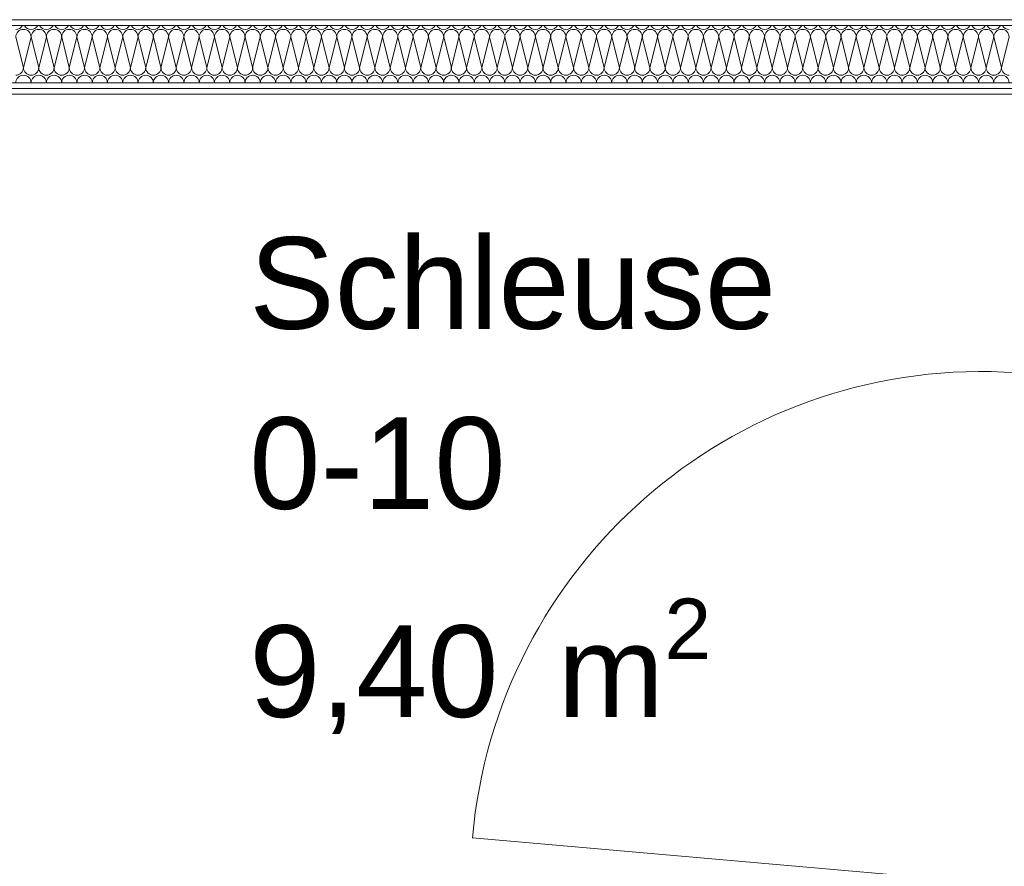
# Model space of a CAD drawing. Header units: metres. Extents: x -167 to 338, y -186 to 508.
# Tile 71 of 256: x 39.41 to 41.56, y 39.25 to 41.1. Entities that reach past the tile are written whole.
import ezdxf
from ezdxf.enums import TextEntityAlignment as Align

# ---------------------------------------------------------------- set-up
doc = ezdxf.new("R2010")
doc.units = ezdxf.units.M
doc.header["$MEASUREMENT"] = 0
for name, color, linetype in [('10 Wand außen', 7, 'Continuous'), ('80 Raum', 7, 'Continuous'), ('94 Genehmigungsplanung Bemaßung', 7, 'Continuous')]:
    doc.layers.add(name, color=color, linetype=linetype)
doc.styles.add('ERSTELLTER_STIL_1', font='arial.ttf')
doc.dimstyles.new('ERSTELLTER_STIL__1', dxfattribs={"dimtxt": 0.25, "dimasz": 0.19, "dimexe": 0.18, "dimexo": 0.1, "dimgap": 0, "dimtad": 1, "dimtih": 1, "dimtoh": 1, "dimzin": 0, "dimdsep": 46, "dimtxsty": 'ERSTELLTER_STIL_1', "dimblk": 'ARROWHEAD_6', "dimblk1": 'ARROWHEAD_6', "dimblk2": 'ARROWHEAD_6', "dimcen": 0.09, "dimclrd": 7, "dimclre": 7, "dimclrt": 7, "dimazin": 0, "dimtfac": 1, "dimtdec": 4, "dimtmove": 0, "dimatfit": 3, "dimfxl": 1, "dimtolj": 1, "dimtzin": 0, "dimarcsym": 0})
pattern_1 = [(0, (27236.132094, 33357.27905), (0, 0.075), [0, -0.075])]

# ---------------------------------------------------------------- blocks, each defined once
blk = doc.blocks.new('Schleuse_0-10_6_1', base_point=(41.7308, 39.937))
at = {"layer": '80 Raum', "color": 7, "lineweight": 18, "insert": (39.908, 39.837), "char_height": 0.2, "attachment_point": 1, "style": 'ERSTELLTER_STIL_1'}
blk.add_mtext('\\A1;{\\pql;\\pt0,0.2;\\fArial|b0|i0|c0|p0;\\W1.000000;9,40\\fArial|b0|i0|c0|p0;\\W1.000000;\\A1{\\H.66x;\\S^  ;}\\fArial|b0|i0|c0|p0;\\W1.000000; m\\fArial|b0|i0|c0|p0;\\W1.000000;\\A1{\\H.66x;\\S2^  ;}}', dxfattribs=at)
at = {"layer": '80 Raum', "color": 7, "lineweight": 18, "style": 'ERSTELLTER_STIL_1'}
for tag, p in [('DUMMY_850', (41.0363, 40.6713)), ('ROOM_NAME', (39.908, 40.6256)), ('DUMMY_851', (40.457, 40.2785)), ('ROOM_NUMBER', (39.908, 40.2327)), ('DUMMY_852', (39.908, 39.8856))]:
    blk.add_attdef(tag, text='', height=0.2, dxfattribs=at).set_placement(p, align=Align.TOP_LEFT)
blk = doc.blocks.new('Dusche Herren _0-04_10_1', base_point=(40.1197, 42.608))
at = {"layer": '80 Raum', "color": 7, "lineweight": 18, "insert": (39.2771, 41.9702), "char_height": 0.2, "attachment_point": 1, "style": 'ERSTELLTER_STIL_1'}
blk.add_mtext('\\A1;{\\pql;\\pt0,0.2;\\fArial|b0|i0|c0|p0;\\W1.000000;8,54\\fArial|b0|i0|c0|p0;\\W1.000000;\\A1{\\H.66x;\\S^  ;}\\fArial|b0|i0|c0|p0;\\W1.000000; m\\fArial|b0|i0|c0|p0;\\W1.000000;\\A1{\\H.66x;\\S2^  ;}}', dxfattribs=at)
at = {"layer": '80 Raum', "color": 7, "lineweight": 18, "style": 'ERSTELLTER_STIL_1'}
for tag, p in [('DUMMY_850', (41.1979, 42.8044)), ('ROOM_NAME', (39.2771, 42.7587)), ('DUMMY_851', (39.8261, 42.4116)), ('ROOM_NUMBER', (39.2771, 42.3659)), ('DUMMY_852', (39.2771, 42.0187))]:
    blk.add_attdef(tag, text='', height=0.2, dxfattribs=at).set_placement(p, align=Align.TOP_LEFT)
blk = doc.blocks.new('*X84', base_point=(27236.1321, 33357.279))
at = {"layer": '10 Wand außen', "color": 8, "linetype": 'Continuous', "lineweight": 18}
for p, q in [((39.3988, 41.0624), (39.4154, 40.9957)), ((39.4321, 41.0624), (39.4154, 40.9957)), ((39.4321, 41.0624), (39.4488, 40.9957)), ((39.4654, 41.0624), (39.4488, 40.9957)), ((39.4654, 41.0624), (39.4821, 40.9957)), ((39.4988, 41.0624), (39.4821, 40.9957)), ((39.4988, 41.0624), (39.5154, 40.9957)), ((39.5321, 41.0624), (39.5154, 40.9957)), ((39.5321, 41.0624), (39.5488, 40.9957)), ((39.5654, 41.0624), (39.5488, 40.9957)), ((39.5654, 41.0624), (39.5821, 40.9957)), ((39.5988, 41.0624), (39.5821, 40.9957)), ((39.5988, 41.0624), (39.6154, 40.9957)), ((39.6321, 41.0624), (39.6154, 40.9957)), ((39.6321, 41.0624), (39.6488, 40.9957)), ((39.6654, 41.0624), (39.6488, 40.9957)), ((39.6654, 41.0624), (39.6821, 40.9957)), ((39.6988, 41.0624), (39.6821, 40.9957)), ((39.6988, 41.0624), (39.7154, 40.9957)), ((39.7321, 41.0624), (39.7154, 40.9957)), ((39.7321, 41.0624), (39.7488, 40.9957)), ((39.7654, 41.0624), (39.7488, 40.9957)), ((39.7654, 41.0624), (39.7821, 40.9957)), ((39.7988, 41.0624), (39.7821, 40.9957)), ((39.7988, 41.0624), (39.8154, 40.9957)), ((39.8321, 41.0624), (39.8154, 40.9957)), ((39.8321, 41.0624), (39.8488, 40.9957)), ((39.8654, 41.0624), (39.8488, 40.9957)), ((39.8654, 41.0624), (39.8821, 40.9957)), ((39.8988, 41.0624), (39.8821, 40.9957)), ((39.8988, 41.0624), (39.9154, 40.9957)), ((39.9321, 41.0624), (39.9154, 40.9957)), ((39.9321, 41.0624), (39.9488, 40.9957)), ((39.9654, 41.0624), (39.9488, 40.9957)), ((39.9654, 41.0624), (39.9821, 40.9957)), ((39.9988, 41.0624), (39.9821, 40.9957)), ((39.9988, 41.0624), (40.0154, 40.9957)), ((40.0321, 41.0624), (40.0154, 40.9957)), ((40.0321, 41.0624), (40.0488, 40.9957)), ((40.0654, 41.0624), (40.0488, 40.9957)), ((40.0654, 41.0624), (40.0821, 40.9957)), ((40.0988, 41.0624), (40.0821, 40.9957)), ((40.0988, 41.0624), (40.1154, 40.9957)), ((40.1321, 41.0624), (40.1154, 40.9957)), ((40.1321, 41.0624), (40.1488, 40.9957)), ((40.1654, 41.0624), (40.1488, 40.9957)), ((40.1654, 41.0624), (40.1821, 40.9957)), ((40.1988, 41.0624), (40.1821, 40.9957)), ((40.1988, 41.0624), (40.2154, 40.9957)), ((40.2321, 41.0624), (40.2154, 40.9957)), ((40.2321, 41.0624), (40.2488, 40.9957)), ((40.2654, 41.0624), (40.2488, 40.9957)), ((40.2654, 41.0624), (40.2821, 40.9957)), ((40.2988, 41.0624), (40.2821, 40.9957)), ((40.2988, 41.0624), (40.3154, 40.9957)), ((40.3321, 41.0624), (40.3154, 40.9957)), ((40.3321, 41.0624), (40.3488, 40.9957)), ((40.3654, 41.0624), (40.3488, 40.9957)), ((40.3654, 41.0624), (40.3821, 40.9957)), ((40.3988, 41.0624), (40.3821, 40.9957)), ((40.3988, 41.0624), (40.4154, 40.9957)), ((40.4321, 41.0624), (40.4154, 40.9957)), ((40.4321, 41.0624), (40.4488, 40.9957)), ((40.4654, 41.0624), (40.4488, 40.9957)), ((40.4654, 41.0624), (40.4821, 40.9957)), ((40.4988, 41.0624), (40.4821, 40.9957)), ((40.4988, 41.0624), (40.5154, 40.9957)), ((40.5321, 41.0624), (40.5154, 40.9957)), ((40.5321, 41.0624), (40.5488, 40.9957)), ((40.5654, 41.0624), (40.5488, 40.9957)), ((40.5654, 41.0624), (40.5821, 40.9957)), ((40.5988, 41.0624), (40.5821, 40.9957)), ((40.5988, 41.0624), (40.6154, 40.9957)), ((40.6321, 41.0624), (40.6154, 40.9957)), ((40.6321, 41.0624), (40.6488, 40.9957)), ((40.6654, 41.0624), (40.6488, 40.9957)), ((40.6654, 41.0624), (40.6821, 40.9957)), ((40.6988, 41.0624), (40.6821, 40.9957)), ((40.6988, 41.0624), (40.7154, 40.9957)), ((40.7321, 41.0624), (40.7154, 40.9957)), ((40.7321, 41.0624), (40.7488, 40.9957)), ((40.7654, 41.0624), (40.7488, 40.9957)), ((40.7654, 41.0624), (40.7821, 40.9957)), ((40.7988, 41.0624), (40.7821, 40.9957)), ((40.7988, 41.0624), (40.8154, 40.9957)), ((40.8321, 41.0624), (40.8154, 40.9957)), ((40.8321, 41.0624), (40.8488, 40.9957)), ((40.8654, 41.0624), (40.8488, 40.9957)), ((40.8654, 41.0624), (40.8821, 40.9957)), ((40.8988, 41.0624), (40.8821, 40.9957)), ((40.8988, 41.0624), (40.9154, 40.9957)), ((40.9321, 41.0624), (40.9154, 40.9957)), ((40.9321, 41.0624), (40.9488, 40.9957)), ((40.9654, 41.0624), (40.9488, 40.9957)), ((40.9654, 41.0624), (40.9821, 40.9957)), ((40.9988, 41.0624), (40.9821, 40.9957)), ((40.9988, 41.0624), (41.0154, 40.9957)), ((41.0321, 41.0624), (41.0154, 40.9957)), ((41.0321, 41.0624), (41.0488, 40.9957)), ((41.0654, 41.0624), (41.0488, 40.9957)), ((41.0654, 41.0624), (41.0821, 40.9957)), ((41.0988, 41.0624), (41.0821, 40.9957)), ((41.0988, 41.0624), (41.1154, 40.9957)), ((41.1321, 41.0624), (41.1154, 40.9957)), ((41.1321, 41.0624), (41.1488, 40.9957)), ((41.1654, 41.0624), (41.1488, 40.9957)), ((41.1654, 41.0624), (41.1821, 40.9957)), ((41.1988, 41.0624), (41.1821, 40.9957)), ((41.1988, 41.0624), (41.2154, 40.9957)), ((41.2321, 41.0624), (41.2154, 40.9957)), ((41.2321, 41.0624), (41.2488, 40.9957)), ((41.2654, 41.0624), (41.2488, 40.9957)), ((41.2654, 41.0624), (41.2821, 40.9957)), ((41.2988, 41.0624), (41.2821, 40.9957)), ((41.2988, 41.0624), (41.3154, 40.9957)), ((41.3321, 41.0624), (41.3154, 40.9957)), ((41.3321, 41.0624), (41.3488, 40.9957)), ((41.3654, 41.0624), (41.3488, 40.9957)), ((41.3654, 41.0624), (41.3821, 40.9957)), ((41.3988, 41.0624), (41.3821, 40.9957)), ((41.3988, 41.0624), (41.4154, 40.9957)), ((41.4321, 41.0624), (41.4154, 40.9957)), ((41.4321, 41.0624), (41.4488, 40.9957)), ((41.4654, 41.0624), (41.4488, 40.9957)), ((41.4654, 41.0624), (41.4821, 40.9957)), ((41.4988, 41.0624), (41.4821, 40.9957)), ((41.4988, 41.0624), (41.5154, 40.9957)), ((41.5321, 41.0624), (41.5154, 40.9957)), ((41.5321, 41.0624), (41.5488, 40.9957)), ((41.5654, 41.0624), (41.5488, 40.9957))]:
    blk.add_line(p, q, dxfattribs=at)
for centre, start, end in [((39.3988, 41.0957), 270, 331.2726), ((39.4321, 41.0957), 208.7274, 270), ((39.4321, 41.0957), 270, 331.2726), ((39.4654, 41.0957), 208.7274, 270), ((39.4654, 41.0957), 270, 331.2726), ((39.4988, 41.0957), 208.7274, 270), ((39.4988, 41.0957), 270, 331.2726), ((39.5321, 41.0957), 208.7274, 270), ((39.5321, 41.0957), 270, 331.2726), ((39.5654, 41.0957), 208.7274, 270), ((39.5654, 41.0957), 270, 331.2726), ((39.5988, 41.0957), 208.7274, 270), ((39.5988, 41.0957), 270, 331.2726), ((39.6321, 41.0957), 208.7274, 270), ((39.6321, 41.0957), 270, 331.2726), ((39.6654, 41.0957), 208.7274, 270), ((39.6654, 41.0957), 270, 331.2726), ((39.6988, 41.0957), 208.7274, 270), ((39.6988, 41.0957), 270, 331.2726), ((39.7321, 41.0957), 208.7274, 270), ((39.7321, 41.0957), 270, 331.2726), ((39.7654, 41.0957), 208.7274, 270), ((39.7654, 41.0957), 270, 331.2726), ((39.7988, 41.0957), 208.7274, 270), ((39.7988, 41.0957), 270, 331.2726), ((39.8321, 41.0957), 208.7274, 270), ((39.8321, 41.0957), 270, 331.2726), ((39.8654, 41.0957), 208.7274, 270), ((39.8654, 41.0957), 270, 331.2726), ((39.8988, 41.0957), 208.7274, 270), ((39.8988, 41.0957), 270, 331.2726), ((39.9321, 41.0957), 208.7274, 270), ((39.9321, 41.0957), 270, 331.2726), ((39.9654, 41.0957), 208.7274, 270), ((39.9654, 41.0957), 270, 331.2726), ((39.9988, 41.0957), 208.7274, 270), ((39.9988, 41.0957), 270, 331.2726), ((40.0321, 41.0957), 208.7274, 270), ((40.0321, 41.0957), 270, 331.2726), ((40.0654, 41.0957), 208.7274, 270), ((40.0654, 41.0957), 270, 331.2726), ((40.0988, 41.0957), 208.7274, 270), ((40.0988, 41.0957), 270, 331.2726), ((40.1321, 41.0957), 208.7274, 270), ((40.1321, 41.0957), 270, 331.2726), ((40.1654, 41.0957), 208.7274, 270), ((40.1654, 41.0957), 270, 331.2726), ((40.1988, 41.0957), 208.7274, 270), ((40.1988, 41.0957), 270, 331.2726), ((40.2321, 41.0957), 208.7274, 270), ((40.2321, 41.0957), 270, 331.2726), ((40.2654, 41.0957), 208.7274, 270), ((40.2654, 41.0957), 270, 331.2726), ((40.2988, 41.0957), 208.7274, 270), ((40.2988, 41.0957), 270, 331.2726), ((40.3321, 41.0957), 208.7274, 270), ((40.3321, 41.0957), 270, 331.2726), ((40.3654, 41.0957), 208.7274, 270), ((40.3654, 41.0957), 270, 331.2726), ((40.3988, 41.0957), 208.7274, 270), ((40.3988, 41.0957), 270, 331.2726), ((40.4321, 41.0957), 208.7274, 270), ((40.4321, 41.0957), 270, 331.2726), ((40.4654, 41.0957), 208.7274, 270), ((40.4654, 41.0957), 270, 331.2726), ((40.4988, 41.0957), 208.7274, 270), ((40.4988, 41.0957), 270, 331.2726), ((40.5321, 41.0957), 208.7274, 270), ((40.5321, 41.0957), 270, 331.2726), ((40.5654, 41.0957), 208.7274, 270), ((40.5654, 41.0957), 270, 331.2726), ((40.5988, 41.0957), 208.7274, 270), ((40.5988, 41.0957), 270, 331.2726), ((40.6321, 41.0957), 208.7274, 270), ((40.6321, 41.0957), 270, 331.2726), ((40.6654, 41.0957), 208.7274, 270), ((40.6654, 41.0957), 270, 331.2726), ((40.6988, 41.0957), 208.7274, 270), ((40.6988, 41.0957), 270, 331.2726), ((40.7321, 41.0957), 208.7274, 270), ((40.7321, 41.0957), 270, 331.2726), ((40.7654, 41.0957), 208.7274, 270), ((40.7654, 41.0957), 270, 331.2726), ((40.7988, 41.0957), 208.7274, 270), ((40.7988, 41.0957), 270, 331.2726), ((40.8321, 41.0957), 208.7274, 270), ((40.8321, 41.0957), 270, 331.2726), ((40.8654, 41.0957), 208.7274, 270), ((40.8654, 41.0957), 270, 331.2726), ((40.8988, 41.0957), 208.7274, 270), ((40.8988, 41.0957), 270, 331.2726), ((40.9321, 41.0957), 208.7274, 270), ((40.9321, 41.0957), 270, 331.2726), ((40.9654, 41.0957), 208.7274, 270), ((40.9654, 41.0957), 270, 331.2726), ((40.9988, 41.0957), 208.7274, 270), ((40.9988, 41.0957), 270, 331.2726), ((41.0321, 41.0957), 208.7274, 270), ((41.0321, 41.0957), 270, 331.2726), ((41.0654, 41.0957), 208.7274, 270), ((41.0654, 41.0957), 270, 331.2726), ((41.0988, 41.0957), 208.7274, 270), ((41.0988, 41.0957), 270, 331.2726), ((41.1321, 41.0957), 208.7274, 270), ((41.1321, 41.0957), 270, 331.2726), ((41.1654, 41.0957), 208.7274, 270), ((41.1654, 41.0957), 270, 331.2726), ((41.1988, 41.0957), 208.7274, 270), ((41.1988, 41.0957), 270, 331.2726), ((41.2321, 41.0957), 208.7274, 270), ((41.2321, 41.0957), 270, 331.2726), ((41.2654, 41.0957), 208.7274, 270), ((41.2654, 41.0957), 270, 331.2726), ((41.2988, 41.0957), 208.7274, 270), ((41.2988, 41.0957), 270, 331.2726), ((41.3321, 41.0957), 208.7274, 270), ((41.3321, 41.0957), 270, 331.2726), ((41.3654, 41.0957), 208.7274, 270), ((41.3654, 41.0957), 270, 331.2726), ((41.3988, 41.0957), 208.7274, 270), ((41.3988, 41.0957), 270, 331.2726), ((41.4321, 41.0957), 208.7274, 270), ((41.4321, 41.0957), 270, 331.2726), ((41.4654, 41.0957), 208.7274, 270), ((41.4654, 41.0957), 270, 331.2726), ((41.4988, 41.0957), 208.7274, 270), ((41.4988, 41.0957), 270, 331.2726), ((41.5321, 41.0957), 208.7274, 270), ((41.5321, 41.0957), 270, 331.2726), ((41.5654, 41.0957), 208.7274, 270), ((39.4154, 41.0624), 90, 180), ((39.4154, 41.0624), 0, 90), ((39.4488, 41.0624), 90, 180), ((39.4488, 41.0624), 0, 90), ((39.4821, 41.0624), 90, 180), ((39.4821, 41.0624), 0, 90), ((39.5154, 41.0624), 90, 180), ((39.5154, 41.0624), 0, 90), ((39.5488, 41.0624), 90, 180), ((39.5488, 41.0624), 0, 90), ((39.5821, 41.0624), 90, 180), ((39.5821, 41.0624), 0, 90), ((39.6154, 41.0624), 90, 180), ((39.6154, 41.0624), 0, 90), ((39.6488, 41.0624), 90, 180), ((39.6488, 41.0624), 0, 90), ((39.6821, 41.0624), 90, 180), ((39.6821, 41.0624), 0, 90), ((39.7154, 41.0624), 90, 180), ((39.7154, 41.0624), 0, 90), ((39.7488, 41.0624), 90, 180), ((39.7488, 41.0624), 0, 90), ((39.7821, 41.0624), 90, 180), ((39.7821, 41.0624), 0, 90), ((39.8154, 41.0624), 90, 180), ((39.8154, 41.0624), 0, 90), ((39.8488, 41.0624), 90, 180), ((39.8488, 41.0624), 0, 90), ((39.8821, 41.0624), 90, 180), ((39.8821, 41.0624), 0, 90), ((39.9154, 41.0624), 90, 180), ((39.9154, 41.0624), 0, 90), ((39.9488, 41.0624), 90, 180), ((39.9488, 41.0624), 0, 90), ((39.9821, 41.0624), 90, 180), ((39.9821, 41.0624), 0, 90), ((40.0154, 41.0624), 90, 180), ((40.0154, 41.0624), 0, 90), ((40.0488, 41.0624), 90, 180), ((40.0488, 41.0624), 0, 90), ((40.0821, 41.0624), 90, 180), ((40.0821, 41.0624), 0, 90), ((40.1154, 41.0624), 90, 180), ((40.1154, 41.0624), 0, 90), ((40.1488, 41.0624), 90, 180), ((40.1488, 41.0624), 0, 90), ((40.1821, 41.0624), 90, 180), ((40.1821, 41.0624), 0, 90), ((40.2154, 41.0624), 90, 180), ((40.2154, 41.0624), 0, 90), ((40.2488, 41.0624), 90, 180), ((40.2488, 41.0624), 0, 90), ((40.2821, 41.0624), 90, 180), ((40.2821, 41.0624), 0, 90), ((40.3154, 41.0624), 90, 180), ((40.3154, 41.0624), 0, 90), ((40.3488, 41.0624), 90, 180), ((40.3488, 41.0624), 0, 90), ((40.3821, 41.0624), 90, 180), ((40.3821, 41.0624), 0, 90), ((40.4154, 41.0624), 90, 180), ((40.4154, 41.0624), 0, 90), ((40.4488, 41.0624), 90, 180), ((40.4488, 41.0624), 0, 90), ((40.4821, 41.0624), 90, 180), ((40.4821, 41.0624), 0, 90), ((40.5154, 41.0624), 90, 180), ((40.5154, 41.0624), 0, 90), ((40.5488, 41.0624), 90, 180), ((40.5488, 41.0624), 0, 90), ((40.5821, 41.0624), 90, 180), ((40.5821, 41.0624), 0, 90), ((40.6154, 41.0624), 90, 180), ((40.6154, 41.0624), 0, 90), ((40.6488, 41.0624), 90, 180), ((40.6488, 41.0624), 0, 90), ((40.6821, 41.0624), 90, 180), ((40.6821, 41.0624), 0, 90), ((40.7154, 41.0624), 90, 180), ((40.7154, 41.0624), 0, 90), ((40.7488, 41.0624), 90, 180), ((40.7488, 41.0624), 0, 90), ((40.7821, 41.0624), 90, 180), ((40.7821, 41.0624), 0, 90), ((40.8154, 41.0624), 90, 180), ((40.8154, 41.0624), 0, 90), ((40.8488, 41.0624), 90, 180), ((40.8488, 41.0624), 0, 90), ((40.8821, 41.0624), 90, 180), ((40.8821, 41.0624), 0, 90), ((40.9154, 41.0624), 90, 180), ((40.9154, 41.0624), 0, 90), ((40.9488, 41.0624), 90, 180), ((40.9488, 41.0624), 0, 90), ((40.9821, 41.0624), 90, 180), ((40.9821, 41.0624), 0, 90), ((41.0154, 41.0624), 90, 180), ((41.0154, 41.0624), 0, 90), ((41.0488, 41.0624), 90, 180), ((41.0488, 41.0624), 0, 90), ((41.0821, 41.0624), 90, 180), ((41.0821, 41.0624), 0, 90), ((41.1154, 41.0624), 90, 180), ((41.1154, 41.0624), 0, 90), ((41.1488, 41.0624), 90, 180), ((41.1488, 41.0624), 0, 90), ((41.1821, 41.0624), 90, 180), ((41.1821, 41.0624), 0, 90), ((41.2154, 41.0624), 90, 180), ((41.2154, 41.0624), 0, 90), ((41.2488, 41.0624), 90, 180), ((41.2488, 41.0624), 0, 90), ((41.2821, 41.0624), 90, 180), ((41.2821, 41.0624), 0, 90), ((41.3154, 41.0624), 90, 180), ((41.3154, 41.0624), 0, 90), ((41.3488, 41.0624), 90, 180), ((41.3488, 41.0624), 0, 90), ((41.3821, 41.0624), 90, 180), ((41.3821, 41.0624), 0, 90), ((41.4154, 41.0624), 90, 180), ((41.4154, 41.0624), 0, 90), ((41.4488, 41.0624), 90, 180), ((41.4488, 41.0624), 0, 90), ((41.4821, 41.0624), 90, 180), ((41.4821, 41.0624), 0, 90), ((41.5154, 41.0624), 90, 180), ((41.5154, 41.0624), 0, 90), ((41.5488, 41.0624), 90, 180), ((41.5488, 41.0624), 0, 90), ((39.3988, 40.9957), 270, 0), ((39.4321, 40.9957), 180, 270), ((39.4321, 40.9957), 270, 0), ((39.4654, 40.9957), 180, 270), ((39.4654, 40.9957), 270, 0), ((39.4988, 40.9957), 180, 270), ((39.4988, 40.9957), 270, 0), ((39.5321, 40.9957), 180, 270), ((39.5321, 40.9957), 270, 0), ((39.5654, 40.9957), 180, 270), ((39.5654, 40.9957), 270, 0), ((39.5988, 40.9957), 180, 270), ((39.5988, 40.9957), 270, 0), ((39.6321, 40.9957), 180, 270), ((39.6321, 40.9957), 270, 0), ((39.6654, 40.9957), 180, 270), ((39.6654, 40.9957), 270, 0), ((39.6988, 40.9957), 180, 270), ((39.6988, 40.9957), 270, 0), ((39.7321, 40.9957), 180, 270), ((39.7321, 40.9957), 270, 0), ((39.7654, 40.9957), 180, 270), ((39.7654, 40.9957), 270, 0), ((39.7988, 40.9957), 180, 270), ((39.7988, 40.9957), 270, 0), ((39.8321, 40.9957), 180, 270), ((39.8321, 40.9957), 270, 0), ((39.8654, 40.9957), 180, 270), ((39.8654, 40.9957), 270, 0), ((39.8988, 40.9957), 180, 270), ((39.8988, 40.9957), 270, 0), ((39.9321, 40.9957), 180, 270), ((39.9321, 40.9957), 270, 0), ((39.9654, 40.9957), 180, 270), ((39.9654, 40.9957), 270, 0), ((39.9988, 40.9957), 180, 270), ((39.9988, 40.9957), 270, 0), ((40.0321, 40.9957), 180, 270), ((40.0321, 40.9957), 270, 0), ((40.0654, 40.9957), 180, 270), ((40.0654, 40.9957), 270, 0), ((40.0988, 40.9957), 180, 270), ((40.0988, 40.9957), 270, 0), ((40.1321, 40.9957), 180, 270), ((40.1321, 40.9957), 270, 0), ((40.1654, 40.9957), 180, 270), ((40.1654, 40.9957), 270, 0), ((40.1988, 40.9957), 180, 270), ((40.1988, 40.9957), 270, 0), ((40.2321, 40.9957), 180, 270), ((40.2321, 40.9957), 270, 0), ((40.2654, 40.9957), 180, 270), ((40.2654, 40.9957), 270, 0), ((40.2988, 40.9957), 180, 270), ((40.2988, 40.9957), 270, 0), ((40.3321, 40.9957), 180, 270), ((40.3321, 40.9957), 270, 0), ((40.3654, 40.9957), 180, 270), ((40.3654, 40.9957), 270, 0), ((40.3988, 40.9957), 180, 270), ((40.3988, 40.9957), 270, 0), ((40.4321, 40.9957), 180, 270), ((40.4321, 40.9957), 270, 0), ((40.4654, 40.9957), 180, 270), ((40.4654, 40.9957), 270, 0), ((40.4988, 40.9957), 180, 270), ((40.4988, 40.9957), 270, 0), ((40.5321, 40.9957), 180, 270), ((40.5321, 40.9957), 270, 0), ((40.5654, 40.9957), 180, 270), ((40.5654, 40.9957), 270, 0), ((40.5988, 40.9957), 180, 270), ((40.5988, 40.9957), 270, 0), ((40.6321, 40.9957), 180, 270), ((40.6321, 40.9957), 270, 0), ((40.6654, 40.9957), 180, 270), ((40.6654, 40.9957), 270, 0), ((40.6988, 40.9957), 180, 270), ((40.6988, 40.9957), 270, 0), ((40.7321, 40.9957), 180, 270), ((40.7321, 40.9957), 270, 0), ((40.7654, 40.9957), 180, 270), ((40.7654, 40.9957), 270, 0), ((40.7988, 40.9957), 180, 270), ((40.7988, 40.9957), 270, 0), ((40.8321, 40.9957), 180, 270), ((40.8321, 40.9957), 270, 0), ((40.8654, 40.9957), 180, 270), ((40.8654, 40.9957), 270, 0), ((40.8988, 40.9957), 180, 270), ((40.8988, 40.9957), 270, 0), ((40.9321, 40.9957), 180, 270), ((40.9321, 40.9957), 270, 0), ((40.9654, 40.9957), 180, 270), ((40.9654, 40.9957), 270, 0), ((40.9988, 40.9957), 180, 270), ((40.9988, 40.9957), 270, 0), ((41.0321, 40.9957), 180, 270), ((41.0321, 40.9957), 270, 0), ((41.0654, 40.9957), 180, 270), ((41.0654, 40.9957), 270, 0), ((41.0988, 40.9957), 180, 270), ((41.0988, 40.9957), 270, 0), ((41.1321, 40.9957), 180, 270), ((41.1321, 40.9957), 270, 0), ((41.1654, 40.9957), 180, 270), ((41.1654, 40.9957), 270, 0), ((41.1988, 40.9957), 180, 270), ((41.1988, 40.9957), 270, 0), ((41.2321, 40.9957), 180, 270), ((41.2321, 40.9957), 270, 0), ((41.2654, 40.9957), 180, 270), ((41.2654, 40.9957), 270, 0), ((41.2988, 40.9957), 180, 270), ((41.2988, 40.9957), 270, 0), ((41.3321, 40.9957), 180, 270), ((41.3321, 40.9957), 270, 0), ((41.3654, 40.9957), 180, 270), ((41.3654, 40.9957), 270, 0), ((41.3988, 40.9957), 180, 270), ((41.3988, 40.9957), 270, 0), ((41.4321, 40.9957), 180, 270), ((41.4321, 40.9957), 270, 0), ((41.4654, 40.9957), 180, 270), ((41.4654, 40.9957), 270, 0), ((41.4988, 40.9957), 180, 270), ((41.4988, 40.9957), 270, 0), ((41.5321, 40.9957), 180, 270), ((41.5321, 40.9957), 270, 0), ((41.5654, 40.9957), 180, 270), ((39.4154, 40.9624), 90, 178.8907), ((39.4154, 40.9624), 1.1093, 90), ((39.4488, 40.9624), 90, 178.8907), ((39.4488, 40.9624), 1.1093, 90), ((39.4821, 40.9624), 90, 178.8907), ((39.4821, 40.9624), 1.1093, 90), ((39.5154, 40.9624), 90, 178.8907), ((39.5154, 40.9624), 1.1093, 90), ((39.5488, 40.9624), 90, 178.8907), ((39.5488, 40.9624), 1.1093, 90), ((39.5821, 40.9624), 90, 178.8907), ((39.5821, 40.9624), 1.1093, 90), ((39.6154, 40.9624), 90, 178.8907), ((39.6154, 40.9624), 1.1093, 90), ((39.6488, 40.9624), 90, 178.8907), ((39.6488, 40.9624), 1.1093, 90), ((39.6821, 40.9624), 90, 178.8907), ((39.6821, 40.9624), 1.1093, 90), ((39.7154, 40.9624), 90, 178.8907), ((39.7154, 40.9624), 1.1093, 90), ((39.7488, 40.9624), 90, 178.8907), ((39.7488, 40.9624), 1.1093, 90), ((39.7821, 40.9624), 90, 178.8907), ((39.7821, 40.9624), 1.1093, 90), ((39.8154, 40.9624), 90, 178.8907), ((39.8154, 40.9624), 1.1093, 90), ((39.8488, 40.9624), 90, 178.8907), ((39.8488, 40.9624), 1.1093, 90), ((39.8821, 40.9624), 90, 178.8907), ((39.8821, 40.9624), 1.1093, 90), ((39.9154, 40.9624), 90, 178.8907), ((39.9154, 40.9624), 1.1093, 90), ((39.9488, 40.9624), 90, 178.8907), ((39.9488, 40.9624), 1.1093, 90), ((39.9821, 40.9624), 90, 178.8907), ((39.9821, 40.9624), 1.1093, 90), ((40.0154, 40.9624), 90, 178.8907), ((40.0154, 40.9624), 1.1093, 90), ((40.0488, 40.9624), 90, 178.8907), ((40.0488, 40.9624), 1.1093, 90), ((40.0821, 40.9624), 90, 178.8907), ((40.0821, 40.9624), 1.1093, 90), ((40.1154, 40.9624), 90, 178.8907), ((40.1154, 40.9624), 1.1093, 90), ((40.1488, 40.9624), 90, 178.8907), ((40.1488, 40.9624), 1.1093, 90), ((40.1821, 40.9624), 90, 178.8907), ((40.1821, 40.9624), 1.1093, 90), ((40.2154, 40.9624), 90, 178.8907), ((40.2154, 40.9624), 1.1093, 90), ((40.2488, 40.9624), 90, 178.8907), ((40.2488, 40.9624), 1.1093, 90), ((40.2821, 40.9624), 90, 178.8907), ((40.2821, 40.9624), 1.1093, 90), ((40.3154, 40.9624), 90, 178.8907), ((40.3154, 40.9624), 1.1093, 90), ((40.3488, 40.9624), 90, 178.8907), ((40.3488, 40.9624), 1.1093, 90), ((40.3821, 40.9624), 90, 178.8907), ((40.3821, 40.9624), 1.1093, 90), ((40.4154, 40.9624), 90, 178.8907), ((40.4154, 40.9624), 1.1093, 90), ((40.4488, 40.9624), 90, 178.8907), ((40.4488, 40.9624), 1.1093, 90), ((40.4821, 40.9624), 90, 178.8907), ((40.4821, 40.9624), 1.1093, 90), ((40.5154, 40.9624), 90, 178.8907), ((40.5154, 40.9624), 1.1093, 90), ((40.5488, 40.9624), 90, 178.8907), ((40.5488, 40.9624), 1.1093, 90), ((40.5821, 40.9624), 90, 178.8907), ((40.5821, 40.9624), 1.1093, 90), ((40.6154, 40.9624), 90, 178.8907), ((40.6154, 40.9624), 1.1093, 90), ((40.6488, 40.9624), 90, 178.8907), ((40.6488, 40.9624), 1.1093, 90), ((40.6821, 40.9624), 90, 178.8907), ((40.6821, 40.9624), 1.1093, 90), ((40.7154, 40.9624), 90, 178.8907), ((40.7154, 40.9624), 1.1093, 90), ((40.7488, 40.9624), 90, 178.8907), ((40.7488, 40.9624), 1.1093, 90), ((40.7821, 40.9624), 90, 178.8907), ((40.7821, 40.9624), 1.1093, 90), ((40.8154, 40.9624), 90, 178.8907), ((40.8154, 40.9624), 1.1093, 90), ((40.8488, 40.9624), 90, 178.8907), ((40.8488, 40.9624), 1.1093, 90), ((40.8821, 40.9624), 90, 178.8907), ((40.8821, 40.9624), 1.1093, 90), ((40.9154, 40.9624), 90, 178.8907), ((40.9154, 40.9624), 1.1093, 90), ((40.9488, 40.9624), 90, 178.8907), ((40.9488, 40.9624), 1.1093, 90), ((40.9821, 40.9624), 90, 178.8907), ((40.9821, 40.9624), 1.1093, 90), ((41.0154, 40.9624), 90, 178.8907), ((41.0154, 40.9624), 1.1093, 90), ((41.0488, 40.9624), 90, 178.8907), ((41.0488, 40.9624), 1.1093, 90), ((41.0821, 40.9624), 90, 178.8907), ((41.0821, 40.9624), 1.1093, 90), ((41.1154, 40.9624), 90, 178.8907), ((41.1154, 40.9624), 1.1093, 90), ((41.1488, 40.9624), 90, 178.8907), ((41.1488, 40.9624), 1.1093, 90), ((41.1821, 40.9624), 90, 178.8907), ((41.1821, 40.9624), 1.1093, 90), ((41.2154, 40.9624), 90, 178.8907), ((41.2154, 40.9624), 1.1093, 90), ((41.2488, 40.9624), 90, 178.8907), ((41.2488, 40.9624), 1.1093, 90), ((41.2821, 40.9624), 90, 178.8907), ((41.2821, 40.9624), 1.1093, 90), ((41.3154, 40.9624), 90, 178.8907), ((41.3154, 40.9624), 1.1093, 90), ((41.3488, 40.9624), 90, 178.8907), ((41.3488, 40.9624), 1.1093, 90), ((41.3821, 40.9624), 90, 178.8907), ((41.3821, 40.9624), 1.1093, 90), ((41.4154, 40.9624), 90, 178.8907), ((41.4154, 40.9624), 1.1093, 90), ((41.4488, 40.9624), 90, 178.8907), ((41.4488, 40.9624), 1.1093, 90), ((41.4821, 40.9624), 90, 178.8907), ((41.4821, 40.9624), 1.1093, 90), ((41.5154, 40.9624), 90, 178.8907), ((41.5154, 40.9624), 1.1093, 90), ((41.5488, 40.9624), 90, 178.8907), ((41.5488, 40.9624), 1.1093, 90)]:
    blk.add_arc(centre, 0.0167, start, end, dxfattribs=at)
blk = doc.blocks.new('Zargentür 1-Fl 27_8')
at = {"layer": '10 Wand außen', "color": 7, "linetype": 'Continuous', "lineweight": 18}
blk.add_line((0.5575, 0.01), (1.6683, 0.1072), dxfattribs=at)
at = {"layer": '10 Wand außen', "color": 7, "linetype": 'Continuous', "lineweight": 13}
blk.add_arc((0.5575, 0.01), 1.115, 5, 180, dxfattribs=at)
blk = doc.blocks.new('T Marker 27_12')
at = {"layer": '10 Wand außen', "color": 7, "lineweight": 13, "char_height": 0.15, "attachment_point": 7, "rotation": 180, "style": 'ERSTELLTER_STIL_1'}
for s, insert in [('\\A1;{\\pql;\\pt0;\\fArial|b0|i0|c0|p0;\\W1.000000;I-Tür 11- 180° fs\\fArial|b0|i0|c0|p0;\\W1.000000;\\fArial|b0|i0|c0|p0;\\W1.000000;\\fArial|b0|i0|c0|p0;\\W1.000000;}', (0.7069, 0.2557)), ('\\A1;{\\pql;\\pt0;\\fArial|b0|i0|c0|p0;\\W1.000000;1,13\\fArial|b0|i0|c0|p0;\\W1.000000;\\A1{\\H.66x;\\S5^  ;}\\fArial|b0|i0|c0|p0;\\W1.000000; x 2,41\\fArial|b0|i0|c0|p0;\\W1.000000;\\A1{\\H.66x;\\S^  ;}}', (0.5555, 0.036)), ('\\A1;{\\pql;\\pt0;\\fArial|b0|i0|c0|p0;\\W1.000000;Alarmweg\\fArial|b0|i0|c0|p0;\\W1.000000;\\fArial|b0|i0|c0|p0;\\W1.000000;\\fArial|b0|i0|c0|p0;\\W1.000000;}', (0.4531, -0.2289))]:
    blk.add_mtext(s, dxfattribs=dict(at, insert=insert))
blk = doc.blocks.new('*D472', base_point=(27236.1321, 33357.279))
at = {"layer": '94 Genehmigungsplanung Bemaßung', "color": 7, "linetype": 'Continuous', "lineweight": 13}
for p, q in [((38.2411, 45.7456), (38.2411, 46.1206)), ((57.8425, 45.7456), (57.8425, 46.1206)), ((38.3411, 46.0331), (38.1411, 45.8331)), ((57.9425, 46.0331), (57.7425, 45.8331)), ((38.2411, 45.9331), (57.8425, 45.9331))]:
    blk.add_line(p, q, dxfattribs=at)
at = {"layer": '94 Genehmigungsplanung Bemaßung', "color": 7, "lineweight": 13, "char_height": 0.25, "attachment_point": 7, "style": 'ERSTELLTER_STIL_1'}
for s, insert in [('\\A1;{\\pql;\\fArial|b0|i0|c0|p0;\\W1.000000;19,60}', (47.4221, 45.9831)), ('\\A1;{\\pql;\\fArial|b0|i0|c0|p0;\\W1.000000;32}', (57.3611, 45.9831))]:
    blk.add_mtext(s, dxfattribs=dict(at, insert=insert))
blk = doc.blocks.new('ARROWHEAD_6')
at = {"color": 0, "linetype": 'Continuous', "lineweight": 0}
for p, q in [((-0.5, -0.5), (0.5, 0.5)), ((0, 0), (-1, 0))]:
    blk.add_line(p, q, dxfattribs=at)

msp = doc.modelspace()

# ---------------------------------------------------------------- hatches: boundary and pattern name
at = {"layer": '10 Wand außen', "linetype": 'Continuous', "lineweight": 13, "true_color": 0x000100}
h = msp.add_hatch(dxfattribs=at)
h.set_pattern_fill('Gipskarton_0001', color=98, style=0, pattern_type=2)
h.set_pattern_definition(pattern_1)
h.paths.add_polyline_path([(38.2411, 41.1002), (38.2411, 41.0877), (42.2685, 41.0877), (42.2685, 41.1002)])
h = msp.add_hatch(dxfattribs=at)
h.set_pattern_fill('Gipskarton_0001', color=98, style=0, pattern_type=2)
h.set_pattern_definition(pattern_1)
h.paths.add_polyline_path([(38.2411, 40.9627), (38.2411, 40.9502), (42.2685, 40.9502), (42.2685, 40.9627)])
h = msp.add_hatch(dxfattribs=at)
h.set_pattern_fill('Gipskarton_0001', color=98, style=0, pattern_type=2)
h.set_pattern_definition(pattern_1)
h.paths.add_polyline_path([(38.2411, 40.9502), (38.2411, 40.9377), (42.2685, 40.9377), (42.2685, 40.9502)])

# ---------------------------------------------------------------- linework, layer by layer
at = {"layer": '10 Wand außen', "color": 7, "linetype": 'Continuous', "lineweight": 13}
for p, q in [((42.2685, 41.1002), (38.2411, 41.1002)), ((42.2685, 41.0877), (38.2411, 41.0877)), ((38.2411, 40.9627), (42.2685, 40.9627)), ((38.2411, 40.9502), (42.2685, 40.9502))]:
    msp.add_line(p, q, dxfattribs=at)
at = {"layer": '10 Wand außen', "color": 7, "linetype": 'Continuous', "lineweight": 13, "flags": 128}
msp.add_lwpolyline([(38.2411, 40.9377), (42.2685, 40.9377)], dxfattribs=at)

# ---------------------------------------------------------------- block references
at = {"layer": '10 Wand außen', "color": 7, "lineweight": 35}
msp.add_blockref('*X84', (27236.1321, 33357.279), dxfattribs=at)
at = {"layer": '10 Wand außen', "color": 7, "linetype": 'Continuous', "lineweight": 18, "xscale": -1}
msp.add_blockref('Zargentür 1-Fl 27_8', (42.0631, 39.2074), dxfattribs=at)
at = {"layer": '10 Wand außen', "color": 7, "lineweight": 13, "rotation": 180}
msp.add_blockref('T Marker 27_12', (42.0631, 39.0324), dxfattribs=at)
at = {"layer": '80 Raum', "color": 7, "linetype": 'Continuous', "lineweight": 18}
msp.add_blockref('Dusche Herren _0-04_10_1', (40.1197, 42.608), dxfattribs=at)
msp.add_blockref('Schleuse_0-10_6_1', (41.7308, 39.937), dxfattribs=at).add_auto_attribs({'ROOM_NAME': 'Schleuse', 'ROOM_NUMBER': '0-10'})

# ---------------------------------------------------------------- dimensions: what is measured, and where the dimension line sits
at = {"layer": '94 Genehmigungsplanung Bemaßung', "color": 7, "linetype": 'Continuous', "lineweight": 13}
dim = msp.add_linear_dim(base=(57.8425, 45.9331), p1=(38.2411, 36.0897), p2=(57.8425, 43.6597), dimstyle='ERSTELLTER_STIL__1', dxfattribs=at)
dim.commit()
dim.dimension.update_dxf_attribs({"geometry": '*D472', "text_midpoint": (47.8409, 46.1081), "dimtype": 160})

doc.saveas('drawing.dxf')
